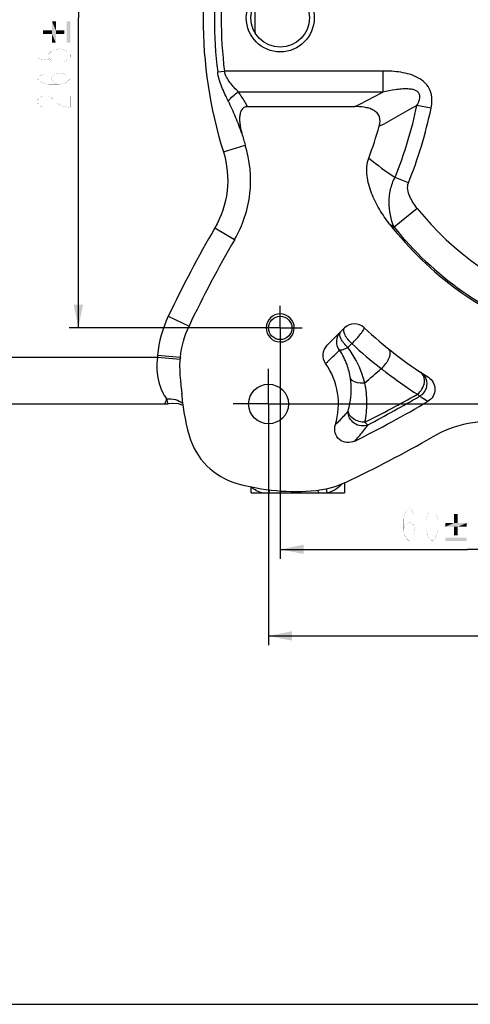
# Model space of a CAD drawing. Header units: millimetres. Extents: x 0 to 1188, y 0 to 840.
# Tile 2 of 7: x 269 to 462, y 0 to 421. Entities that reach past the tile are written whole.
import ezdxf

# ---------------------------------------------------------------- set-up
doc = ezdxf.new("R2010")
doc.units = ezdxf.units.MM
doc.header["$LTSCALE"] = 65.34
doc.linetypes.add('CENTER', pattern=[0.6, 0.375, -0.075, 0.075, -0.075])
doc.layers.get('0').update_dxf_attribs({"linetype": 'CONTINUOUS'})
for name, color, linetype in [('304103000011_DXF_AXIS', 7, 'CONTINUOUS'), ('304103000011_DXF_DIMENSION', 7, 'CONTINUOUS'), ('304103000011_DXF_FORMAT', 7, 'CONTINUOUS'), ('304103000011DXF_CONTINUOUS_LINE', 7, 'CONTINUOUS')]:
    doc.layers.add(name, color=color, linetype=linetype)
doc.styles.get("Standard").update_dxf_attribs({"font": 'txt', "width": 0.7})
doc.dimstyles.new('DIMSTYLE_1', dxfattribs={"dimtxt": 14, "dimasz": 10, "dimexe": 1, "dimexo": 0, "dimgap": 0.875, "dimtad": 1, "dimdsep": 46, "dimtxsty": 'Standard', "dimblk": '_FILLED', "dimblk1": '_FILLED', "dimblk2": '_FILLED', "dimcen": 0.09, "dimclrt": 5, "dimazin": 2, "dimtol": 1, "dimtp": 0.2, "dimtm": 0.2, "dimtfac": 1, "dimtofl": 0, "dimtmove": 0, "dimatfit": 3, "dimldrblk": '_FILLED', "dimfxl": 0, "dimtolj": 1, "dimarcsym": 0})
doc.dimstyles.new('DIMSTYLE_2', dxfattribs={"dimtxt": 14, "dimasz": 10, "dimexe": 1, "dimexo": 0, "dimgap": 0.875, "dimtad": 1, "dimdsep": 46, "dimtxsty": 'Standard', "dimblk": '_FILLED', "dimblk1": '_FILLED', "dimblk2": '_FILLED', "dimcen": 0.09, "dimclrt": 5, "dimazin": 2, "dimtol": 1, "dimtp": 0.03, "dimtm": 0.03, "dimtfac": 1, "dimtofl": 0, "dimtmove": 0, "dimatfit": 3, "dimldrblk": '_FILLED', "dimfxl": 0, "dimtolj": 1, "dimarcsym": 0})

# ---------------------------------------------------------------- blocks, each defined once
blk = doc.blocks.new('_FILLED')
at = {"color": 0, "linetype": 'ByBlock'}
blk.add_solid([(0, 0), (-1, 0.2), (-1, -0.2)], dxfattribs=at)
blk = doc.blocks.new('*D2')
at = {"layer": '304103000011_DXF_DIMENSION', "color": 2, "linetype": 'Continuous'}
for p, q in [((375.48, 586.6), (795.5, 586.6)), ((791.5, 586.6), (791.5, 421.6)), ((791.5, 256.6), (791.5, 421.6)), ((375.48, 256.6), (795.5, 256.6))]:
    blk.add_line(p, q, dxfattribs=at)
at = {"layer": '304103000011_DXF_DIMENSION', "color": 2, "linetype": 'Continuous', "xscale": 10, "yscale": 10, "zscale": 10}
for p, rotation in [((791.5, 586.6), 90), ((791.5, 256.6), 270)]:
    blk.add_blockref('_FILLED', p, dxfattribs=dict(at, rotation=rotation))
blk = doc.blocks.new('*D3')
at = {"layer": '304103000011_DXF_DIMENSION', "color": 2, "linetype": 'Continuous'}
for p, q in [((380.48, 554.1), (290.21, 554.1)), ((294.21, 554.1), (294.21, 421.6)), ((294.21, 289.1), (294.21, 421.6)), ((380.48, 289.1), (290.21, 289.1))]:
    blk.add_line(p, q, dxfattribs=at)
at = {"layer": '304103000011_DXF_DIMENSION', "color": 2, "linetype": 'Continuous', "xscale": 10, "yscale": 10, "zscale": 10}
for p, rotation in [((294.21, 554.1), 90), ((294.21, 289.1), 270)]:
    blk.add_blockref('_FILLED', p, dxfattribs=dict(at, rotation=rotation))
blk = doc.blocks.new('*D4')
at = {"layer": '304103000011_DXF_DIMENSION', "color": 2, "linetype": 'Continuous'}
for p, q in [((380.48, 279.7), (380.48, 190.47)), ((540.48, 222.58), (540.48, 190.47)), ((380.48, 194.47), (460.48, 194.47)), ((540.48, 194.47), (460.48, 194.47))]:
    blk.add_line(p, q, dxfattribs=at)
at = {"layer": '304103000011_DXF_DIMENSION', "color": 2, "linetype": 'Continuous', "xscale": 10, "yscale": 10, "zscale": 10, "rotation": 180}
blk.add_blockref('_FILLED', (380.48, 194.47), dxfattribs=at)
at = {"layer": '304103000011_DXF_DIMENSION', "color": 2, "linetype": 'Continuous', "xscale": 10, "yscale": 10, "zscale": 10}
blk.add_blockref('_FILLED', (540.48, 194.47), dxfattribs=at)
blk = doc.blocks.new('*D5')
at = {"layer": '304103000011_DXF_DIMENSION', "color": 2, "linetype": 'Continuous'}
for p, q in [((375.48, 241.51), (375.48, 153.45)), ((705.48, 241.89), (705.48, 153.45)), ((375.48, 157.45), (540.48, 157.45)), ((705.48, 157.45), (540.48, 157.45))]:
    blk.add_line(p, q, dxfattribs=at)
at = {"layer": '304103000011_DXF_DIMENSION', "color": 2, "linetype": 'Continuous', "xscale": 10, "yscale": 10, "zscale": 10, "rotation": 180}
blk.add_blockref('_FILLED', (375.48, 157.45), dxfattribs=at)
at = {"layer": '304103000011_DXF_DIMENSION', "color": 2, "linetype": 'Continuous', "xscale": 10, "yscale": 10, "zscale": 10}
blk.add_blockref('_FILLED', (705.48, 157.45), dxfattribs=at)

msp = doc.modelspace()

# ---------------------------------------------------------------- linework, layer by layer
at = {"layer": '304103000011_DXF_AXIS', "color": 7, "linetype": 'CENTER'}
for p, q in [((380.477, 289.096), (380.477, 298.491)), ((380.477, 289.096), (371.082, 289.096)), ((380.477, 289.096), (389.872, 289.096)), ((380.477, 289.096), (380.477, 279.701)), ((375.477, 256.596), (375.477, 271.682)), ((375.477, 256.596), (360.391, 256.596)), ((375.477, 256.596), (390.562, 256.596)), ((375.477, 256.596), (375.477, 241.51))]:
    msp.add_line(p, q, dxfattribs=at)
at = {"layer": '304103000011_DXF_DIMENSION', "color": 5, "linetype": 'Continuous', "const_width": 0.04}
for points in [[(276.707, 407.865), (276.707, 404.19), (282.54, 403.577), (281.373, 404.802), (281.373, 406.027), (282.54, 407.252), (283.707, 407.865), (286.04, 408.477), (288.373, 407.865), (289.54, 407.252), (290.707, 406.027), (290.707, 404.802), (289.54, 403.577), (288.373, 402.965)], [(286.04, 393.165), (283.707, 393.777), (282.54, 395.615), (283.707, 397.452), (286.04, 398.065), (288.373, 397.452), (289.54, 396.84), (290.707, 395.615), (289.54, 394.39), (288.373, 393.777), (286.04, 393.165), (281.373, 393.165), (279.04, 393.777), (277.873, 394.39), (276.707, 395.615), (277.873, 396.84), (279.04, 397.452)], [(279.04, 383.365), (277.873, 383.977), (276.707, 385.202), (276.707, 386.427), (277.873, 387.652), (279.04, 388.265), (281.373, 388.265), (282.54, 387.652)], [(282.54, 387.652), (284.873, 385.202), (287.207, 383.977), (290.707, 383.365), (290.707, 388.265)], [(425.795, 211.971), (425.795, 197.971)], [(433.145, 202.638), (433.757, 204.971), (435.595, 206.138), (437.432, 204.971), (438.045, 202.638), (437.432, 200.305), (436.82, 199.138), (435.595, 197.971), (434.37, 199.138), (433.757, 200.305), (433.145, 202.638), (433.145, 207.305), (433.757, 209.638), (434.37, 210.805), (435.595, 211.971), (436.82, 210.805), (437.432, 209.638)], [(445.395, 197.971), (444.17, 199.138), (443.557, 200.305), (442.945, 202.638), (442.945, 207.305), (443.557, 209.638), (444.17, 210.805), (445.395, 211.971), (446.62, 210.805), (447.232, 209.638), (447.845, 207.305), (447.845, 202.638), (447.232, 200.305), (446.62, 199.138), (445.395, 197.971)]]:
    msp.add_lwpolyline(points, dxfattribs=at)
at = {"layer": '304103000011_DXF_DIMENSION', "color": 5, "linetype": 'Continuous'}
for points in [[(282.94, 416.344), (282.94, 420.125), (284.575, 411.03)], [(284.575, 414.709), (284.575, 411.03), (282.94, 420.125)], [(284.575, 416.344), (284.575, 414.709), (282.94, 420.125)], [(284.575, 416.344), (282.94, 420.125), (284.575, 420.125)], [(289.174, 420.125), (290.707, 411.03), (289.174, 411.03)], [(290.707, 411.03), (289.174, 420.125), (290.707, 420.125)], [(279.159, 416.344), (282.94, 414.709), (279.159, 414.709)], [(282.94, 414.709), (279.159, 416.344), (282.94, 416.344)], [(282.94, 414.709), (282.94, 416.344), (284.575, 411.03)], [(282.94, 414.709), (284.575, 411.03), (282.94, 411.03)], [(284.575, 416.344), (288.254, 414.709), (284.575, 414.709)], [(288.254, 414.709), (284.575, 416.344), (288.254, 416.344)], [(456.324, 209.519), (454.689, 205.738), (454.689, 209.519)], [(454.689, 205.738), (456.324, 209.519), (456.324, 205.738)], [(456.324, 205.738), (460.105, 205.738), (451.01, 204.103)], [(454.689, 205.738), (456.324, 205.738), (451.01, 204.103)], [(454.689, 205.738), (451.01, 204.103), (451.01, 205.738)], [(454.689, 204.103), (451.01, 204.103), (460.105, 205.738)], [(456.324, 204.103), (454.689, 204.103), (460.105, 205.738)], [(456.324, 204.103), (454.689, 200.424), (454.689, 204.103)], [(454.689, 200.424), (456.324, 204.103), (456.324, 200.424)], [(456.324, 204.103), (460.105, 205.738), (460.105, 204.103)], [(460.105, 199.504), (451.01, 197.971), (451.01, 199.504)], [(451.01, 197.971), (460.105, 199.504), (460.105, 197.971)]]:
    msp.add_solid(points, dxfattribs=at)
at = {"layer": '304103000011_DXF_FORMAT', "color": 7, "linetype": 'Continuous'}
msp.add_line((0, 0), (1188, 0), dxfattribs=at)
at = {"layer": '304103000011DXF_CONTINUOUS_LINE', "color": 9, "linetype": 'Continuous'}
for p, q in [((353.74, 398.564), (356.623, 398.919)), ((424.351, 398.919), (356.623, 398.919)), ((424.351, 398.919), (424.351, 389.919)), ((424.351, 389.919), (362.653, 389.919)), ((444.927, 382.99), (438.901, 384.251)), ((356.177, 364.328), (365.533, 367.235)), ((435.265, 351.159), (429.554, 353.46)), ((439.058, 340.198), (429.132, 332.231)), ((352.53, 331.831), (360.998, 326.903)), ((332.642, 294.14), (341.489, 289.93)), ((409.397, 280.759), (411.07, 282.431)), ((245.477, 276.596), (327.977, 276.596)), ((327.978, 276.596), (337.741, 275.781)), ((328.052, 277.442), (337.808, 276.543)), ((375.713, 219.884), (375.561, 218.596)), ((396.548, 219.789), (396.689, 218.596)), ((400.086, 220.354), (400.452, 218.596))]:
    msp.add_line(p, q, dxfattribs=at)
at = {"layer": '304103000011DXF_CONTINUOUS_LINE', "color": 7, "linetype": 'Continuous'}
for p, q in [((366.516, 383.704), (412.393, 383.704)), ((400.562, 281.681), (407.962, 289.081)), ((338.215, 262.916), (337.935, 266.654)), ((332.871, 256.804), (332.913, 256.814)), ((332.871, 256.804), (332.912, 256.813)), ((245.477, 256.596), (331.06, 256.596)), ((367.977, 221.183), (367.977, 218.596)), ((407.977, 222.973), (407.977, 218.596)), ((367.979, 218.596), (407.974, 218.596))]:
    msp.add_line(p, q, dxfattribs=at)
msp.add_lwpolyline([(332.912, 256.814), (334.367, 257.018), (336.837, 256.8), (338.823, 256.052), (338.86, 256.027)], dxfattribs=at)
at = {"layer": '304103000011DXF_CONTINUOUS_LINE', "color": 9, "linetype": 'Continuous'}
msp.add_circle((380.477, 421.596), 14.5, dxfattribs=at)
at = {"layer": '304103000011DXF_CONTINUOUS_LINE', "color": 7, "linetype": 'Continuous'}
for centre, radius in [((380.477, 421.596), 12.5), ((380.477, 289.096), 5), ((375.477, 256.596), 8.5)]:
    msp.add_circle(centre, radius, dxfattribs=at)
at = {"layer": '304103000011DXF_CONTINUOUS_LINE', "color": 9, "linetype": 'Continuous'}
for centre, radius, start, end in [((540.477, 421.596), 192.993, 162.73825, 197.26175), ((540.477, 421.596), 188.152, 172.96853, 187.03146), ((540.477, 421.596), 185.247, 172.96853, 187.03147), ((78.879, 1040.018), 736.193, 296.937909, 297.986843), ((15.091, 1128.871), 856.781, 298.415103, 299.646951), ((260.477, 421.596), 182.29, 338.05127, 348.17846), ((260.477, 421.596), 188.447, 338.05127, 348.17846), ((498.628, 459.298), 126.384, 230.53196, 236.87023), ((540.477, 421.596), 130.044, 218.75028, 250.77928), ((508.107, 453.707), 144.891, 236.04937, 236.97081), ((797.47, 72.956), 514.77, 149.80829, 154.55299), ((540.477, 421.596), 142.772, 218.75027, 250.77928), ((537.616, 418.354), 185.712, 227.04619, 232.13174), ((-217.919, 925.862), 898.172, 313.457027, 313.985091), ((429.05, 268.136), 101.426, 174.73576, 175.21538), ((-284.969, 1069.906), 1067.309, 311.097173, 311.597942), ((191.163, 698.561), 503.119, 296.63219, 299.52228), ((116.335, 816.899), 644.198, 297.920824, 300.164334)]:
    msp.add_arc(centre, radius, start, end, dxfattribs=at)
at = {"layer": '304103000011DXF_CONTINUOUS_LINE', "color": 7, "linetype": 'Continuous'}
for centre, radius, start, end in [((540.477, 421.596), 170.872, 177.69854, 182.30146), ((260.477, 421.596), 168.788, 339.22702, 344.0849), ((540.477, 421.596), 183.195, 195.6436, 197.26175), ((540.477, 421.596), 143.5, 217.86421, 250.59931), ((797.467, 72.958), 504.968, 149.80833, 154.55303), ((380.477, 289.096), 6, 270, 268.45792), ((412.205, 284.839), 6, 46.83378, 135), ((540.477, 421.596), 181.5, 226.83378, 237.80114), ((429, 268.137), 91.578, 174.73327, 175.2119), ((375.477, 256.596), 29.887, 342.84785, 35.35056), ((404.816, 216.596), 80, 146.14963, 146.52987), ((428.363, 267.812), 90.281, 183.10873, 195.91226), ((331.06, 264.596), 8, 270, 283.3978), ((198.111, 673.034), 482.446, 296.36504, 300.5962), ((470.738, 198.439), 50.789, 82.78659, 119.91417), ((195.505, 675.777), 500.215, 295.21811, 299.9732), ((386.67, 309.474), 90.267, 254.10024, 275.81292)]:
    msp.add_arc(centre, radius, start, end, dxfattribs=at)
at = {"layer": '304103000011DXF_CONTINUOUS_LINE', "color": 9, "linetype": 'Continuous'}
for points, knots in [([(358.302, 386.071), (357.301, 388.033), (355.349, 392.026), (354.014, 396.334), (353.74, 398.564)], [0, 0, 0, 0, 0.4951451, 1, 1, 1, 1]), ([(362.653, 389.919), (361.4, 391.202), (358.922, 393.822), (356.923, 397.093), (356.623, 398.919)], [0, 0, 0, 0, 0.4920462, 1, 1, 1, 1]), ([(444.927, 382.99), (445.189, 384.245), (445.479, 386.814), (444.773, 390.672), (442.595, 393.962), (439.41, 396.215), (435.806, 397.619), (430.78, 398.707), (426.916, 398.919), (424.351, 398.919)], [0, 0, 0, 0, 0.1250628, 0.2498547, 0.3745392, 0.499472, 0.624585, 0.7497654, 1, 1, 1, 1]), ([(358.302, 386.071), (358.809, 386.85), (360.157, 388.294), (361.759, 389.428), (362.653, 389.919)], [0, 0, 0, 0, 0.4766884, 1, 1, 1, 1]), ([(366.516, 383.704), (366.23, 384.239), (365.051, 386.375), (363.735, 388.439), (362.653, 389.919)], [0, 0, 0, 0, 0.2485539, 1, 1, 1, 1]), ([(438.901, 384.251), (439.123, 384.64), (439.536, 385.436), (440.003, 386.702), (440.213, 388.046), (439.884, 389.413), (438.878, 390.391), (437.622, 390.911), (436.3, 391.18), (434.514, 391.323), (432.276, 391.244), (428.726, 390.828), (426.094, 390.309), (424.351, 389.919)], [0, 0, 0, 0, 0.0625229, 0.1251229, 0.1878015, 0.2504125, 0.3130655, 0.3757605, 0.4383378, 0.5008448, 0.625698, 0.7505022, 1, 1, 1, 1]), ([(364.068, 372.197), (363.235, 374.556), (361.47, 379.246), (359.442, 383.836), (358.302, 386.071)], [0, 0, 0, 0, 0.499249, 1, 1, 1, 1]), ([(356.177, 364.328), (357.829, 359.01), (358.948, 347.567), (355.331, 336.645), (352.53, 331.831)], [0, 0, 0, 0, 0.4999756, 1, 1, 1, 1]), ([(429.131, 332.231), (427.785, 335.564), (426.564, 341.036), (427.362, 348.329), (428.679, 351.828), (429.554, 353.46)], [0, 0, 0, 0, 0.4936947, 0.7455696, 1, 1, 1, 1]), ([(439.058, 340.198), (438.428, 340.982), (437.238, 342.625), (435.339, 346.039), (434.531, 349.339), (435.265, 351.159)], [0, 0, 0, 0, 0.2531185, 0.5061154, 1, 1, 1, 1]), ([(405.836, 279.609), (404.985, 280.722), (404.048, 283.64), (405.322, 286.441), (406.302, 287.421)], [0, 0, 0, 0, 0.5025453, 1, 1, 1, 1]), ([(409.397, 280.759), (408.757, 281.321), (407.887, 282.231), (406.938, 283.576), (406.128, 285.009), (405.631, 286.75), (406.302, 287.421)], [0, 0, 0, 0, 0.331305, 0.488096, 0.6313081, 1, 1, 1, 1]), ([(411.07, 282.431), (410.429, 282.994), (409.306, 284.18), (408.225, 285.817), (407.728, 287.097), (407.529, 288.055), (407.682, 288.801), (407.962, 289.081)], [0, 0, 0, 0, 0.3266522, 0.6218115, 0.7451125, 0.8482516, 1, 1, 1, 1]), ([(411.07, 282.431), (411.786, 283.094), (413.135, 284.463), (414.643, 286.221), (415.613, 287.525), (416.084, 288.294), (416.341, 288.793), (416.381, 289.148), (416.31, 289.215)], [0, 0, 0, 0, 0.3363541, 0.6617189, 0.795355, 0.8986322, 0.9664176, 1, 1, 1, 1]), ([(409.397, 280.759), (408.698, 280.373), (407.718, 279.89), (406.498, 279.567), (406.013, 279.55), (405.836, 279.609)], [0, 0, 0, 0, 0.6311667, 0.8519877, 1, 1, 1, 1]), ([(410.48, 267.525), (410.198, 269.527), (409.145, 273.776), (407.143, 277.69), (405.836, 279.609)], [0, 0, 0, 0, 0.465448, 1, 1, 1, 1]), ([(416.614, 265.586), (416.299, 266.838), (414.673, 272.221), (411.963, 277.273), (409.397, 280.759)], [0, 0, 0, 0, 0.2297291, 1, 1, 1, 1]), ([(423.616, 271.748), (424.388, 272.351), (425.42, 273.431), (426.48, 275.053), (427.072, 276.297), (427.423, 277.492), (427.511, 278.573), (427.322, 279.49), (426.977, 279.963), (426.773, 280.126)], [0, 0, 0, 0, 0.2992878, 0.4497615, 0.5916028, 0.7190548, 0.8285457, 0.9202784, 1, 1, 1, 1]), ([(327.978, 276.596), (327.537, 273.075), (327.824, 267.902), (329.861, 262.028), (331.199, 259.708), (331.932, 258.785)], [0, 0, 0, 0, 0.5725166, 0.8098708, 1, 1, 1, 1]), ([(423.616, 271.748), (424.968, 270.691), (430, 266.858), (435.217, 263.274), (439.081, 260.765)], [0, 0, 0, 0, 0.2713818, 1, 1, 1, 1]), ([(439.081, 260.765), (439.87, 261.362), (441.202, 262.881), (442.227, 265.586), (442.127, 268.286), (441.102, 269.716), (440.472, 270.132)], [0, 0, 0, 0, 0.2755202, 0.5473738, 0.7895072, 1, 1, 1, 1]), ([(409.482, 253.533), (409.798, 254.641), (410.862, 259.215), (410.974, 264.017), (410.48, 267.525)], [0, 0, 0, 0, 0.2453569, 1, 1, 1, 1]), ([(416.614, 265.586), (415.966, 265.488), (413.822, 265.358), (411.239, 266.177), (410.48, 267.525)], [0, 0, 0, 0, 0.2973368, 1, 1, 1, 1]), ([(416.692, 248.821), (417.22, 251.529), (417.794, 257.156), (417.205, 262.79), (416.614, 265.586)], [0, 0, 0, 0, 0.4911866, 1, 1, 1, 1]), ([(442.667, 267.45), (443.2, 266.139), (443.289, 263.015), (441.269, 260.636), (440.033, 259.934)], [0, 0, 0, 0, 0.4988286, 1, 1, 1, 1]), ([(331.932, 258.785), (331.804, 258.472), (331.585, 257.93), (331.34, 257.302), (331.19, 256.937), (331.13, 256.756), (331.074, 256.662), (331.071, 256.603), (331.06, 256.596)], [0, 0, 0, 0, 0.4307036, 0.7448393, 0.8560486, 0.9358404, 0.9838776, 1, 1, 1, 1]), ([(331.932, 258.785), (333.176, 258.921), (335.669, 258.768), (337.924, 257.649), (338.842, 256.901)], [0, 0, 0, 0, 0.5139465, 1, 1, 1, 1]), ([(331.932, 258.785), (331.98, 258.473), (332.08, 257.938), (332.288, 257.295), (332.514, 256.865), (332.776, 256.782), (332.87, 256.804)], [0, 0, 0, 0, 0.4046666, 0.6925571, 0.8760632, 1, 1, 1, 1]), ([(439.081, 260.765), (439.255, 260.563), (439.542, 260.26), (439.882, 259.979), (440.033, 259.934)], [0, 0, 0, 0, 0.6281877, 1, 1, 1, 1]), ([(440.033, 259.934), (440.368, 259.722), (441.566, 258.974), (442.782, 258.253), (443.669, 257.756)], [0, 0, 0, 0, 0.2804097, 1, 1, 1, 1]), ([(404.034, 247.782), (404.541, 248.259), (406.438, 250.097), (408.232, 252.042), (409.482, 253.533)], [0, 0, 0, 0, 0.2634097, 1, 1, 1, 1]), ([(417.981, 247.689), (417.069, 247.294), (414.969, 246.995), (412.023, 248.116), (409.922, 250.468), (409.443, 252.537), (409.482, 253.533)], [0, 0, 0, 0, 0.2467757, 0.4995082, 0.7525611, 1, 1, 1, 1]), ([(416.692, 248.821), (415.841, 248.801), (414.124, 249.042), (411.329, 250.231), (409.61, 252.173), (409.482, 253.533)], [0, 0, 0, 0, 0.2780426, 0.5537209, 1, 1, 1, 1]), ([(416.692, 248.821), (416.92, 248.541), (417.299, 248.121), (417.771, 247.738), (417.981, 247.689)], [0, 0, 0, 0, 0.6256199, 1, 1, 1, 1]), ([(412.36, 240.771), (412.89, 241.353), (414.859, 243.58), (416.705, 245.916), (417.981, 247.689)], [0, 0, 0, 0, 0.2650897, 1, 1, 1, 1]), ([(372.556, 218.596), (371.567, 218.921), (370.227, 219.475), (368.796, 220.425), (368.3, 220.901), (368.144, 221.14)], [0, 0, 0, 0, 0.6066185, 0.8340193, 1, 1, 1, 1]), ([(406.982, 222.431), (406.243, 221.631), (404.336, 220.092), (402.131, 219.008), (400.859, 218.596)], [0, 0, 0, 0, 0.4487939, 1, 1, 1, 1])]:
    msp.add_open_spline(points, degree=3, knots=knots, dxfattribs=at)
at = {"layer": '304103000011DXF_CONTINUOUS_LINE', "color": 7, "linetype": 'Continuous'}
for points, knots in [([(366.516, 383.704), (365.964, 383.704), (364.815, 383.415), (363.71, 382.064), (363.226, 380.452), (363.069, 378.784), (363.126, 377.113), (363.397, 374.901), (363.768, 373.269), (364.068, 372.197)], [0, 0, 0, 0, 0.1242755, 0.2487623, 0.3738694, 0.4990896, 0.6243361, 0.7495897, 1, 1, 1, 1]), ([(422.795, 375.312), (423.159, 376.588), (423.366, 378.754), (421.941, 381.115), (420.275, 382.308), (418.386, 383.036), (415.755, 383.596), (413.734, 383.704), (412.393, 383.704)], [0, 0, 0, 0, 0.2478901, 0.3730719, 0.4984527, 0.6238638, 0.7493067, 1, 1, 1, 1]), ([(360.998, 326.903), (364.474, 332.877), (368.969, 346.43), (367.584, 360.634), (365.533, 367.235)], [0, 0, 0, 0, 0.4999772, 1, 1, 1, 1]), ([(427.188, 333.517), (425.619, 335.535), (422.708, 339.754), (419.274, 346.651), (417.179, 354.036), (417.392, 359.36), (418.292, 361.733)], [0, 0, 0, 0, 0.2505758, 0.5010496, 0.7512507, 1, 1, 1, 1]), ([(399.853, 273.888), (399.05, 275.02), (398.252, 277.967), (399.579, 280.698), (400.562, 281.681)], [0, 0, 0, 0, 0.4997383, 1, 1, 1, 1]), ([(443.763, 268.01), (444.621, 267.47), (446.086, 265.924), (446.864, 262.85), (446.044, 259.786), (444.541, 258.272), (443.669, 257.756)], [0, 0, 0, 0, 0.2501131, 0.5001346, 0.7500482, 1, 1, 1, 1]), ([(412.36, 240.771), (411.327, 240.258), (408.942, 239.754), (405.524, 241.11), (403.584, 244.241), (403.694, 246.681), (404.034, 247.782)], [0, 0, 0, 0, 0.2504541, 0.5000986, 0.7496769, 1, 1, 1, 1]), ([(341.541, 243.06), (342.905, 238.283), (348.151, 229.27), (357.164, 224.024), (361.941, 222.66)], [0, 0, 0, 0, 0.4999964, 1, 1, 1, 1])]:
    msp.add_open_spline(points, degree=3, knots=knots, dxfattribs=at)
at = {"layer": '304103000011DXF_CONTINUOUS_LINE', "color": 9, "linetype": 'Continuous'}
for points in [[(332.642, 294.14), (330.161, 288.928), (328.581, 283.19), (328.052, 277.442)], [(440.472, 270.132), (441.436, 269.496), (442.232, 268.52), (442.667, 267.45)]]:
    msp.add_open_spline(points, degree=3, dxfattribs=at)
at = {"layer": '304103000011DXF_CONTINUOUS_LINE', "color": 7, "linetype": 'Continuous'}
for points in [[(337.808, 276.543), (338.233, 281.151), (339.5, 285.751), (341.489, 289.93)], [(337.937, 266.654), (337.686, 269.687), (337.487, 272.749), (337.741, 275.781)], [(395.812, 219.671), (400.224, 220.123), (404.617, 221.347), (408.629, 223.236)]]:
    msp.add_open_spline(points, degree=3, dxfattribs=at)

# ---------------------------------------------------------------- dimensions: what is measured, and where the dimension line sits
at = {"layer": '304103000011_DXF_DIMENSION', "color": 2, "linetype": 'Continuous'}
for base, p1, p2, dimstyle, picture, middle in [((791.505, 256.596), (375.477, 586.596), (375.477, 256.596), 'DIMSTYLE_1', '*D2', (791.505, 386.914)), ((294.207, 289.096), (380.477, 554.096), (380.477, 289.096), 'DIMSTYLE_2', '*D3', (294.207, 380.915))]:
    dim = msp.add_linear_dim(base=base, p1=p1, p2=p2, angle=270, dimstyle=dimstyle, dxfattribs=at)
    dim.commit()
    dim.dimension.update_dxf_attribs({"geometry": picture, "text_midpoint": middle, "dimtype": 160})
for base, p1, p2, dimstyle, picture, middle in [((540.477, 194.471), (380.477, 279.701), (540.477, 222.58), 'DIMSTYLE_2', '*D4', (420.895, 194.471)), ((705.477, 157.447), (375.477, 241.51), (705.477, 241.891), 'DIMSTYLE_1', '*D5', (505.795, 157.447))]:
    dim = msp.add_linear_dim(base=base, p1=p1, p2=p2, dimstyle=dimstyle, dxfattribs=at)
    dim.commit()
    dim.dimension.update_dxf_attribs({"geometry": picture, "text_midpoint": middle, "dimtype": 160})

doc.saveas('drawing.dxf')
